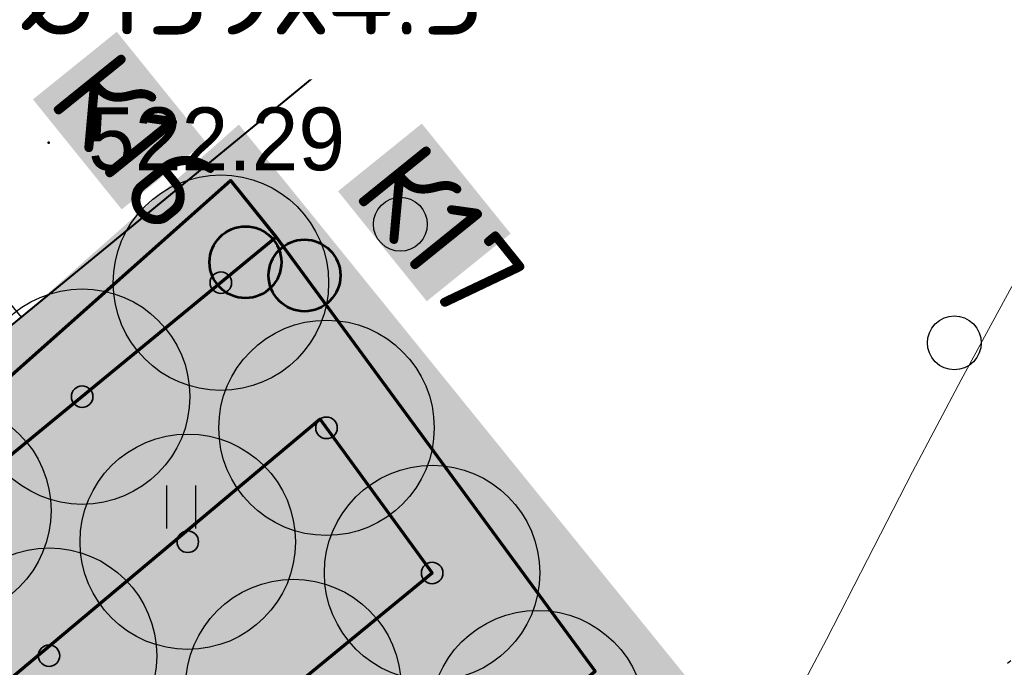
# Model space of a CAD drawing. Header units: millimetres. Extents: x -76021 to 1074922, y 19208 to 400534.
# Tile 14 of 108: x 198836 to 212549, y 94198 to 103216. Entities that reach past the tile are written whole.
import ezdxf
from ezdxf import colors
from ezdxf.entities.mleader import LeaderData, LeaderLine
from ezdxf.math import Vec2, Vec3

# ---------------------------------------------------------------- set-up
doc = ezdxf.new("R2010")
doc.units = ezdxf.units.MM
doc.linetypes.add('Контура низ откосов  Штриховая 0.1-0.5 - - - - - - -', pattern=[0.6, 0.1, -0.5])
for name, color, linetype in [('(004) Точки рельефа', 7, 'Continuous'), ('(031) Горизонтали', 42, 'Continuous'), ('(035) Откосы', 7, 'Continuous'), ('(036) Растительность', 7, 'Continuous'), ('(038) Деревья', 7, 'Continuous')]:
    doc.layers.add(name, color=color, linetype=linetype)
doc.layers.add('В3', color=5, linetype='производственный водопровод', lineweight=50)
doc.styles.add('D-431', font='txt')
doc.styles.add('GOST', font='isocpeur.ttf')
doc.styles.get("Standard").update_dxf_attribs({"font": 'arial.ttf'})
doc.linetypes.add('производственный водопровод', pattern='A,5,-0.5,["В3",Standard,S=0.7,R=0,X=0,Y=-0.35],-2', length=7.5)

# ---------------------------------------------------------------- blocks, each defined once
blk = doc.blocks.new('d')
at = {"layer": '(038) Деревья'}
blk.add_ellipse((0, 0), major_axis=(0.2651650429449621, 0.2651650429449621), ratio=0.9999999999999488, start_param=5.497787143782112, end_param=11.7809724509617, dxfattribs=at)
blk = doc.blocks.new('I04010')
for p, q in [((-0.4122729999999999, 0.0071460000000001), (-0.4122729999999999, 1.207145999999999)), ((0.3877269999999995, 1.207145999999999), (0.3877269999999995, 0.0071460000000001))]:
    blk.add_line(p, q)
blk = doc.blocks.new('A$C05d28b1e')
at = {"layer": '(004) Точки рельефа', "color": 7, "linetype": 'ByBlock', "lineweight": -2}
blk.add_point((-75507.3538409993, -103223.614693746), dxfattribs=at)
at = {"layer": '(031) Горизонтали', "color": 42, "linetype": 'Continuous', "lineweight": 0, "ltscale": 600}
blk.add_lwpolyline([(-65185.8491647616, -111105.2307077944), (-64677.0632526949, -110138.420345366), (-64103.60819557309, -109024.8529045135), (-63475.12588876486, -107806.8060869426), (-62801.25822765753, -106526.5575944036), (-62091.64710760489, -105226.3851285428)], dxfattribs=at)
at = {"layer": '(035) Откосы', "linetype": 'Контура низ откосов  Штриховая 0.1-0.5 - - - - - - -', "ltscale": 600}
blk.add_lwpolyline([(-58042.99999999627, -62121), (-51597, -72270), (-40161, -84572), (-36241.19018218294, -91710.0649625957), (-36416.00000000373, -92038), (-37250.71365588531, -92866.6230224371), (-52689.00000000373, -103803), (-66190.00000000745, -113316), (-74159.49877478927, -122490.4107803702), (-84578.99999998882, -134080)], dxfattribs=at)
at = {"layer": '(036) Растительность', "linetype": 'Continuous', "xscale": 500, "yscale": 500, "zscale": 500}
blk.add_blockref('I04010', (-73655.38485725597, -108598.2066448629), dxfattribs=at)
at = {"layer": '(038) Деревья', "linetype": 'Continuous', "xscale": 1000, "yscale": 1000, "zscale": 1000}
for p in [(-70609.76049453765, -104357.9871747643), (-62894.84939809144, -106009.3859285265)]:
    blk.add_blockref('d', p, dxfattribs=at)
at = {"layer": '(004) Точки рельефа', "linetype": 'ByBlock', "insert": (-74958.81203115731, -103175.1464956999), "char_height": 875, "attachment_point": 4, "style": 'D-431'}
blk.add_mtext('522.29', dxfattribs=at)
blk = doc.blocks.new('фонтан разбрызгиватель')
h = blk.add_hatch(color=256)
h.dxf.hatch_style = 1
h.set_gradient(color1=(0, 0, 255), color2=(0, 0, 255), tint=1)
h.paths.add_polyline_path([(150, 3.552713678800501e-15, 1), (-150, 0, 1)])
at = {"lineweight": 35}
blk.add_circle((0, 0), 150, dxfattribs=at)
blk = doc.blocks.new('Приямок')
at = {"layer": 'В3', "ltscale": 1000}
h = blk.add_hatch(color=256, dxfattribs=at)
h.set_gradient(color1=(0, 0, 255), color2=(0, 0, 255), tint=1)
h.paths.add_polyline_path([(500, 0, 1), (-500, 0, 1)])
at = {"color": 1, "lineweight": 53, "ltscale": 1250}
blk.add_circle((0, 0), 500, dxfattribs=at)

msp = doc.modelspace()

# ---------------------------------------------------------------- block references
at = {"color": 5, "lineweight": 50}
msp.add_blockref('A$C05d28b1e', (274748.0189126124, 204725.4916361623), dxfattribs=at)

# ---------------------------------------------------------------- next in the draw order: hatches: boundary and pattern name
at = {"true_color": 0xbdffbd, "transparency": 33554687}
h = msp.add_hatch(color=254, dxfattribs=at)
h.dxf.hatch_style = 1
h.paths.add_polyline_path([(214820.8800540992, 216948.7253162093), (217126.1156239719, 218322.0207615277), (215603.6625730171, 220877.6346598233), (209171.3314113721, 217045.7091063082), (215496.6642266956, 206427.9048698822), (221928.9953883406, 210259.8304233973), (220406.5423373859, 212815.4443216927), (218101.3067675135, 211442.1488763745)], flags=16)
h.paths.add_polyline_path([(224023.6489053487, 225893.6638374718), (217321.8775845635, 221901.2249949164), (218844.3306355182, 219345.6110966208), (221149.5662053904, 220718.9065419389), (224429.9929188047, 215212.3301021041), (222124.7573489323, 213839.0346567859), (223647.210399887, 211283.4207584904), (230348.9817206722, 215275.8596010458)], flags=16)
h.paths.add_polyline_path([(198145.9180665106, 256389.507595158), (196714.6222119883, 258810.6963092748), (195945.5755586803, 258343.3554829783), (195452.2226863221, 259155.207035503), (180753.4366827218, 250222.9234517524), (181792.0743087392, 248513.7622885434), (184954.0224606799, 250435.2418966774), (185778.5186348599, 249078.4675946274)], flags=17)
h.paths.add_polyline_path([(112361.9479704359, 220188.4503307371), (111031.9257359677, 219380.2110810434), (111784.9358170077, 218141.0728544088), (110930.4036978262, 217621.7834914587), (111501.6587876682, 216681.7376184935), (112356.2343066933, 217201.0533550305), (113109.2443877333, 215961.9151283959), (114308.0171651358, 216690.3955891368)], flags=17)
h.paths.add_polyline_path([(105307.4471395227, 232868.8987692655), (103501.6980646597, 231771.5657776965), (104254.7081456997, 230532.427551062), (103400.2809094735, 230013.2019242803), (108385.7459097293, 221809.2211079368), (109240.2780289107, 222328.510470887), (109993.2881099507, 221089.3722442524), (111388.9133730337, 221937.4777016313)], flags=17)
h.paths.add_polyline_path([(156979.3206527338, 232925.0673546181), (156752.8632677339, 233297.7210673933), (159914.8114196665, 235219.2006755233), (158876.1737936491, 236928.3618387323), (144177.3877900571, 227996.0782549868), (144670.7406624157, 227184.2267024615), (143901.6940091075, 226716.8858761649), (144568.74273966, 225588.5022138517)], flags=17)
h.paths.add_polyline_path([(142502.740888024, 224367.1765615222), (141850.5488729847, 225470.4285141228), (141081.5022196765, 225003.087687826), (140588.1493473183, 225814.9392403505), (140331.7751728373, 225659.143596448), (141058.82151105, 224462.7307822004), (136016.7960795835, 221398.7497854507), (135886.9663763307, 221612.3949308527), (132969.5134724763, 219839.4922793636), (133454.8570661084, 219018.4821243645)], flags=17)
edge = h.paths.add_edge_path(flags=17)
edge.add_line((209900.1426716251, 266779.7772694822), (204300.5454405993, 276526.4190539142))
edge.add_line((204300.5454405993, 276526.4190539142), (202947.913577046, 275704.4401920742))
edge.add_line((202947.913577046, 275704.4401920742), (208270.9314103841, 266944.9892306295))
edge.add_line((208270.9314103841, 266944.9892306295), (204339.8607350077, 264556.1226907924))
edge.add_line((204339.8607350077, 264556.1226907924), (205066.9070732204, 263359.7098765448))
edge.add_line((205066.9070732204, 263359.7098765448), (200024.8816417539, 260295.7288797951))
edge.add_line((200024.8816417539, 260295.7288797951), (199297.8353035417, 261492.1416940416))
edge.add_line((199297.8353035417, 261492.1416940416), (199041.4611290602, 261336.3460501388))
edge.add_line((199041.4611290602, 261336.3460501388), (199534.8140014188, 260524.4944976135))
edge.add_line((199534.8140014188, 260524.4944976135), (198765.7673481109, 260057.1536713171))
edge.add_line((198765.7673481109, 260057.1536713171), (200211.9199181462, 257610.8332474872))
edge.add_line((200211.9199181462, 257610.8332474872), (208825.5364367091, 262702.8087484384))
edge.add_arc((207298.8793712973, 265285.3110629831), 2999.999999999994, 300.5896344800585, 389.8780372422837)
edge = h.paths.add_edge_path(flags=17)
edge.add_line((103051.5675112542, 200547.2891192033), (115708.5556294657, 208238.79553633))
edge.add_arc((114150.5991936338, 210802.5372830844), 3000.000000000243, 301.2865698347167, 389.0884551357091)
edge.add_line((116772.209793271, 212261.0152101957), (115281.051762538, 214941.3682182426))
edge.add_line((115281.051762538, 214941.3682182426), (114147.8820137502, 214252.7539651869))
edge.add_line((114147.8820137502, 214252.7539651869), (114900.8920947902, 213013.6157385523))
edge.add_line((114900.8920947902, 213013.6157385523), (114046.3165757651, 212494.3000020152))
edge.add_line((114046.3165757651, 212494.3000020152), (114409.7896270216, 211896.176067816))
edge.add_line((114409.7896270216, 211896.176067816), (101761.8205277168, 204210.1503833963))
edge.add_line((101761.8205277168, 204210.1503833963), (101398.4063783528, 204808.1773898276))
edge.add_line((101398.4063783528, 204808.1773898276), (100543.8077135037, 204288.847587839))
edge.add_line((100543.8077135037, 204288.847587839), (99790.79763168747, 205527.985815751))
edge.add_line((99790.79763168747, 205527.985815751), (97397.99005966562, 204073.9041161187))
edge.add_line((97397.99005966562, 204073.9041161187), (98929.8693286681, 201553.0744301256))
edge.add_arc((101493.6110754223, 203111.0308659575), 3000.000000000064, 211.2865698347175, 301.2865698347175)
h.paths.add_polyline_path([(97999.14992540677, 208476.2852043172), (98853.7485902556, 208995.6150063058), (98282.49350041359, 209935.660879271), (97427.85143572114, 209416.3047036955), (96674.8413539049, 210655.4429316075), (94282.07718811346, 209201.3876094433), (96359.35243577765, 205783.0652806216), (98752.16000567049, 207237.1469789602)], flags=17)
h.paths.add_polyline_path([(90752.37071206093, 222327.0793120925), (89897.62376441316, 221807.6594003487), (89144.61368259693, 223046.7976282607), (86751.95441519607, 221592.8060516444), (93243.43956422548, 210910.5487739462), (95636.20372788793, 212364.6040948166), (94883.19364762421, 213603.7423201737), (95737.83571231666, 214123.0984957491)], flags=17)
edge = h.paths.add_edge_path(flags=17)
edge.add_line((100492.1544576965, 234798.7562548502), (100855.6231213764, 234200.6395407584))
edge.add_line((100855.6231213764, 234200.6395407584), (101710.0503576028, 234719.8651675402))
edge.add_line((101710.0503576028, 234719.8651675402), (102463.0604386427, 233480.7269409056))
edge.add_line((102463.0604386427, 233480.7269409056), (104334.4125421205, 234617.9261401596))
edge.add_line((104334.4125421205, 234617.9261401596), (103714.5570330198, 235732.114941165))
edge.add_arc((101092.9464333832, 234273.6370140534), 2999.999999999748, 29.08845513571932, 121.286569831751)
edge.add_line((99534.98999768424, 236837.378760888), (85997.6410544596, 228610.8871751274))
edge.add_arc((87555.59749015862, 226047.1454282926), 2999.999999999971, 121.2865698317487, 211.2865698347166)
edge.add_line((84991.85574340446, 224489.1889924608), (85713.3167913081, 223301.9672161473))
edge.add_line((85713.3167913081, 223301.9672161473), (88105.97605657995, 224755.9587914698))
edge.add_line((88105.97605657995, 224755.9587914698), (87352.96597631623, 225995.0970168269))
edge.add_line((87352.96597631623, 225995.0970168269), (88207.712923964, 226514.5169285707))
edge.add_line((88207.712923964, 226514.5169285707), (87844.1853583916, 227112.7305704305))
edge.add_line((87844.1853583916, 227112.7305704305), (100492.1544576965, 234798.7562548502))
edge = h.paths.add_edge_path(flags=17)
edge.add_line((206429.5260647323, 217740.3337827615), (224718.2735818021, 228635.4691841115))
edge.add_line((224718.2735818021, 228635.4691841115), (228392.671244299, 222467.5668450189))
edge.add_line((228392.671244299, 222467.5668450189), (233629.6400466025, 225476.2868388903))
edge.add_line((233629.6400466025, 225476.2868388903), (230763.0187299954, 230465.9191189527))
edge.add_arc((228161.7554297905, 228971.4529122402), 2999.999999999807, 29.87803724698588, 120.0993965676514)
edge.add_line((226657.2505534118, 231566.9230193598), (203230.4818343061, 217987.2298150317))
edge.add_arc((204734.9867106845, 215391.759707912), 2999.999999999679, 120.0993965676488, 209.6273998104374)
edge.add_line((202127.2108544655, 213908.6868561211), (205080.5429171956, 208715.6661361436))
edge.add_line((205080.5429171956, 208715.6661361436), (210103.8834394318, 211572.4990714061))
edge.add_line((210103.8834394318, 211572.4990714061), (206429.5260647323, 217740.3337827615))
edge = h.paths.add_edge_path(flags=17)
edge.add_line((215489.0996818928, 196338.8022293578), (220126.3913766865, 198832.9888262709))
edge.add_arc((218705.3361244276, 201475.0717110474), 3000.000000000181, 298.2737704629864, 330.6005223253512)
edge.add_line((221318.9909833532, 200002.384276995), (224444.8141732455, 205549.945001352))
edge.add_arc((227058.4690321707, 204077.2575672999), 2999.999999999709, 120.9636571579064, 150.6005223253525, ccw=False)
edge.add_line((225514.9862276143, 206649.7390214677), (237068.7907628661, 213581.994489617))
edge.add_arc((235525.3079583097, 216154.4759437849), 2999.99999999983, 300.9636571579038, 389.8780372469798)
edge.add_line((238126.5712585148, 217648.9421504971), (236200.48088148, 221001.4891590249))
edge.add_line((236200.48088148, 221001.4891590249), (234625.9508510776, 223742.1113054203))
edge.add_line((234625.9508510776, 223742.1113054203), (229416.3894048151, 220749.137263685))
edge.add_line((229416.3894048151, 220749.137263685), (233090.787067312, 214581.2349245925))
edge.add_line((233090.787067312, 214581.2349245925), (214802.0395502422, 203686.0995232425))
edge.add_line((214802.0395502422, 203686.0995232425), (211127.6821755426, 209853.9342345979))
edge.add_line((211127.6821755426, 209853.9342345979), (206069.258151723, 206977.1488986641))
edge.add_line((206069.258151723, 206977.1488986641), (211460.2685734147, 197497.8122623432))
edge.add_arc((214068.0444296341, 198980.885114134), 2999.99999999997, 209.6273998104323, 298.2737704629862)
edge = h.paths.add_edge_path(flags=17)
edge.add_line((194192.9728349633, 196985.9511812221), (199241.3180521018, 187599.8654020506))
edge.add_line((199241.3180521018, 187599.8654020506), (206679.6983444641, 191600.6291342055))
edge.add_arc((205258.6430922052, 194242.7120189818), 3000.000000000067, 298.2737704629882, 389.6273998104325)
edge.add_line((207866.4189484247, 195725.7848707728), (202800.9094800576, 204632.7736779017))
edge.add_line((202800.9094800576, 204632.7736779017), (195139.3172180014, 200275.5358968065))
edge.add_arc((192052.2705328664, 199382.7002930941), 3213.566967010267, -6.30961949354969e-12, 16.13092597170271, ccw=False)
edge.add_arc((192052.2705328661, 199382.7002930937), 3213.566967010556, 311.77024430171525, 359.9999999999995, ccw=False)
edge = h.paths.add_edge_path(flags=17)
edge.add_line((190745.2686859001, 183030.2299659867), (197920.2766097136, 186889.3377759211))
edge.add_line((197920.2766097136, 186889.3377759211), (192871.9313925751, 196275.4235550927))
edge.add_arc((192052.2705328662, 199382.7002930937), 3213.566967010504, 223.1238736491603, 284.77729662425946, ccw=False)
edge.add_line((189706.7602736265, 197185.9767612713), (182063.1853497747, 192838.9856526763))
edge.add_line((182063.1853497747, 192838.9856526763), (186682.1305488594, 184251.2575985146))
edge.add_arc((189324.2134336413, 185672.3128507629), 2999.999999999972, 208.2737704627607, 298.2737704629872)
edge = h.paths.add_edge_path(flags=17)
edge.add_line((189911.5682307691, 201779.4494049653), (188415.0981299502, 204561.7465990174))
edge.add_line((188415.0981299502, 204561.7465990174), (188128.9854640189, 204387.8792151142))
edge.add_line((188128.9854640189, 204387.8792151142), (185951.4586267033, 207971.1735315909))
edge.add_line((185951.4586267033, 207971.1735315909), (179296.8900734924, 204113.7487009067))
edge.add_arc((180801.3949498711, 201518.2785937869), 2999.999999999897, 120.0993965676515, 208.273770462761)
edge.add_line((178159.3120650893, 200097.2233415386), (181352.4593855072, 194160.3958532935))
edge.add_line((181352.4593855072, 194160.3958532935), (188965.223847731, 198489.864689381))
edge.add_arc((192052.2705328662, 199382.7002930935), 3213.566967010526, 179.9999999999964, 196.1309259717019, ccw=False)
edge.add_arc((192052.2705328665, 199382.7002930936), 3213.566967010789, 131.7702443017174, 179.9999999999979, ccw=False)
edge = h.paths.add_edge_path(flags=17)
edge.add_line((202059.3730541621, 205936.6616060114), (198690.90197442, 211859.6461333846))
edge.add_arc((196083.1261182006, 210376.5732815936), 3000.000000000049, 29.62739981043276, 120.0993965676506)
edge.add_line((194578.6212418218, 212972.0433887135), (194085.6776655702, 212686.3009283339))
edge.add_line((194085.6776655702, 212686.3009283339), (196162.0429310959, 209269.4760573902))
edge.add_line((196162.0429310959, 209269.4760573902), (189698.7432330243, 205341.8029981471))
edge.add_line((189698.7432330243, 205341.8029981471), (191232.6096731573, 202489.9770310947))
edge.add_arc((192052.2705328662, 199382.7002930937), 3213.566967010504, 43.123873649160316, 104.77729662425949, ccw=False)
edge.add_line((194397.7807921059, 201579.4238249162), (202059.3730541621, 205936.6616060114))
edge = h.paths.add_edge_path(flags=17)
edge.add_line((164213.3013144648, 219576.7748846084), (163356.425273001, 220986.8328442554))
edge.add_line((163356.425273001, 220986.8328442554), (167159.3088611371, 223297.8015621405))
edge.add_line((167159.3088611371, 223297.8015621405), (163861.6343985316, 228724.3882553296))
edge.add_line((163861.6343985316, 228724.3882553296), (160699.6862465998, 226802.9086471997))
edge.add_line((160699.6862465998, 226802.9086471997), (159056.7495894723, 229506.492127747))
edge.add_line((159056.7495894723, 229506.492127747), (146556.0182203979, 222116.6323936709))
edge.add_arc((148266.2624116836, 219651.8677383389), 3000.000000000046, 124.7559020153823, 210.589634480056)
edge.add_line((145683.7600971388, 218125.2106729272), (151374.6735680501, 208498.4270661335))
edge.add_line((151374.6735680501, 208498.4270661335), (153745.9948775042, 209939.4518146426))
edge.add_line((153745.9948775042, 209939.4518146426), (152291.9022010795, 212332.2774431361))
edge.add_line((152291.9022010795, 212332.2774431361), (164213.3013144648, 219576.7748846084))
h.paths.add_polyline_path([(183974.4349599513, 211224.52386795), (183689.6048947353, 211693.2344878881), (183143.5248591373, 212591.8527985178), (182972.6087428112, 212487.9890359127), (183388.0637932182, 211804.3245706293), (176636.8771985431, 207701.7059478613), (176221.4221481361, 208385.3704131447), (172290.3514727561, 205996.5038733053), (172082.6239475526, 206338.3361059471), (160289.4119214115, 199171.7364864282), (158835.3192449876, 201564.5621149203), (156421.9761094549, 200098.0011849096), (158829.7007375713, 195944.3574203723)], flags=17)
edge = h.paths.add_edge_path(flags=17)
edge.add_line((138322.9200418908, 217249.6019040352), (127699.7112266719, 210969.6474955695))
edge.add_arc((129226.3682920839, 208387.1451810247), 3000.00000000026, 120.5896344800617, 209.0884551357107)
edge.add_line((126604.7576924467, 206928.6672539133), (137798.0282308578, 186808.7901254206))
edge.add_arc((140419.6388304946, 188267.268052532), 2999.999999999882, 209.0884551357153, 301.2865699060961)
edge.add_line((141977.5952695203, 185703.5263077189), (155410.6444996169, 193866.6361787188))
edge.add_line((155410.6444996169, 193866.6361787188), (153002.9198715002, 198020.2799432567))
edge.add_line((153002.9198715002, 198020.2799432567), (151998.6745921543, 197410.0116108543))
edge.add_line((151998.6745921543, 197410.0116108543), (146909.3502246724, 205784.9013105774))
edge.add_line((146909.3502246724, 205784.9013105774), (147956.0983411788, 206420.9981293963))
edge.add_line((147956.0983411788, 206420.9981293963), (142240.4236777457, 216089.667919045))
edge.add_arc((139657.9213632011, 214563.0108536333), 2999.99999999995, 30.58963448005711, 116.4233669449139)
edge = h.paths.add_edge_path(flags=17)
edge.add_line((196998.758207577, 251064.703188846), (187855.9475715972, 245659.8923677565))
edge.add_line((187855.9475715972, 245659.8923677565), (188900.8454395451, 243940.4294764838))
edge.add_line((188900.8454395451, 243940.4294764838), (185738.8972876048, 242018.9498683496))
edge.add_line((185738.8972876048, 242018.9498683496), (189036.5717502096, 236592.3631751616))
edge.add_line((189036.5717502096, 236592.3631751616), (192839.4553383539, 238903.3318930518))
edge.add_line((192839.4553383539, 238903.3318930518), (193696.3313798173, 237493.2739334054))
edge.add_line((193696.3313798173, 237493.2739334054), (204596.1777995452, 244108.0986252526))
edge.add_line((204596.1777995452, 244108.0986252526), (201107.9187848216, 250008.8586474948))
edge.add_arc((198525.4164702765, 248482.201582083), 3000.000000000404, 30.5896344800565, 120.5896610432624)
edge = h.paths.add_edge_path(flags=17)
edge.add_arc((212280.8176183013, 256613.7646137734), 2999.9999999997, 29.87803724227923, 120.5896344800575)
edge.add_line((210754.1605528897, 259196.2669283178), (205607.1004533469, 256153.5607813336))
edge.add_arc((207133.7575187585, 253571.058466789), 2999.99999999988, 120.589634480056, 210.5896344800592)
edge.add_line((204551.255204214, 252044.4014013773), (208039.514218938, 246143.6413791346))
edge.add_line((208039.514218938, 246143.6413791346), (209464.3959163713, 243798.8847494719))
edge.add_line((209464.3959163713, 243798.8847494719), (213908.4678224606, 246499.4962504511))
edge.add_line((213908.4678224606, 246499.4962504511), (215414.1784507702, 244021.7291597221))
edge.add_line((215414.1784507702, 244021.7291597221), (221098.7118912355, 247287.5819956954))
edge.add_line((221098.7118912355, 247287.5819956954), (214882.0809186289, 258108.2308202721))
edge = h.paths.add_edge_path(flags=17)
edge.add_line((225781.4275314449, 239136.8614991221), (223091.3334999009, 243819.2309285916))
edge.add_line((223091.3334999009, 243819.2309285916), (217492.0815616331, 240602.3736414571))
edge.add_line((217492.0815616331, 240602.3736414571), (218997.7921899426, 238124.606550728))
edge.add_line((218997.7921899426, 238124.606550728), (214553.9731655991, 235424.148723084))
edge.add_line((214553.9731655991, 235424.148723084), (217362.4902366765, 230802.5095836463))
edge.add_line((217362.4902366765, 230802.5095836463), (224684.6691074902, 235046.9251854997))
edge.add_arc((223180.1642311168, 237642.395292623), 3000.000000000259, 300.0993965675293, 389.8780372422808)
h.paths.add_polyline_path([(213901.1204328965, 228796.0723935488), (212589.7435156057, 230954.0478425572), (201822.0281873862, 224410.6307986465), (202029.7557125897, 224068.7985660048), (198098.6850372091, 221679.9320261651), (198514.1400876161, 220996.2675608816), (191762.9534929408, 216893.6489381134), (191347.4984425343, 217577.3134033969), (191176.5823262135, 217473.4496407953), (192007.9564239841, 216105.3571661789)], flags=17)
h.paths.add_polyline_path([(220749.6149157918, 219078.2306395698), (222796.7955859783, 215641.8006164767), (218501.2580571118, 213082.8247787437), (216454.0773869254, 216519.2548018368)], flags=16)
edge = h.paths.add_edge_path(flags=17)
edge.add_line((126035.6612326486, 228965.7470213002), (124411.9581276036, 227979.0412765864))
edge.add_line((124411.9581276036, 227979.0412765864), (123678.8894279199, 229185.3643676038))
edge.add_line((123678.8894279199, 229185.3643676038), (116457.6880194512, 225168.0008190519))
edge.add_line((116457.6880194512, 225168.0008190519), (121741.4954621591, 215670.3695277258))
edge.add_arc((124363.1060617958, 217128.8474548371), 2999.999999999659, 209.0884551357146, 300.5896344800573)
edge.add_line((125889.7631272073, 214546.3451402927), (132421.8561402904, 218407.8192981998))
edge.add_line((132421.8561402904, 218407.8192981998), (131358.6790659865, 220206.2960598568))
edge.add_line((131358.6790659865, 220206.2960598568), (126035.6612326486, 228965.7470213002))
edge = h.paths.add_edge_path(flags=17)
edge.add_line((181938.3257366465, 178293.3791251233), (154215.0541750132, 163382.3023797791))
edge.add_arc((152793.9989227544, 166024.3852645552), 2999.999999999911, 209.0884551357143, 298.2737704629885, ccw=False)
edge.add_line((150172.3883231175, 164565.9073374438), (147155.1258125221, 169989.4295125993))
edge.add_line((147155.1258125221, 169989.4295125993), (155925.2097841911, 174868.4813036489))
edge.add_line((155925.2097841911, 174868.4813036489), (159609.9109477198, 168683.2833438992))
edge.add_line((159609.9109477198, 168683.2833438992), (174558.3815481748, 177588.51925921))
edge.add_line((174558.3815481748, 177588.51925921), (170873.947718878, 183773.2684674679))
edge.add_line((170873.947718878, 183773.2684674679), (179811.7554582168, 188580.505479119))
edge.add_line((179811.7554582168, 188580.505479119), (183159.3533691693, 182356.5172621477))
edge.add_arc((180517.2704843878, 180935.4620098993), 2999.999999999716, -61.72622953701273, 28.27377046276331, ccw=False)
edge = h.paths.add_edge_path(flags=17)
edge.add_line((143726.8553784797, 182085.8729428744), (170853.2707813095, 198570.284303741))
edge.add_arc((172411.2272203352, 196006.542558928), 2999.999999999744, 28.273794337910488, 121.2865699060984, ccw=False)
edge.add_line((175053.309512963, 197427.598912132), (178864.3852900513, 190341.8940689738))
edge.add_line((178864.3852900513, 190341.8940689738), (169849.3746297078, 185493.1331456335))
edge.add_line((169849.3746297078, 185493.1331456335), (166164.9408004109, 191677.8823538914))
edge.add_line((166164.9408004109, 191677.8823538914), (151216.4701999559, 182772.6464385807))
edge.add_line((151216.4701999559, 182772.6464385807), (154901.1713634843, 176587.448478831))
edge.add_line((154901.1713634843, 176587.448478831), (146182.8071944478, 171737.1699123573))
edge.add_line((146182.8071944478, 171737.1699123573), (142663.2012178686, 178063.65327095))
edge.add_arc((145284.811817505, 179522.1311980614), 2999.999999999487, 121.28656990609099, 209.0884551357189, ccw=False)
h.paths.add_polyline_path([(165470.3161239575, 188936.0770072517), (160573.4033410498, 186018.8445522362), (162108.7888436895, 183441.5220349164), (164428.3791092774, 184823.3689872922), (167703.8681815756, 179325.0809503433), (165384.2779159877, 177943.2339979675), (166919.6634186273, 175365.9114806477), (171816.576201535, 178283.1439356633)], flags=16)
h.paths.add_polyline_path([(163666.0629044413, 176919.6436628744), (161346.4726388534, 175537.7967104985), (158070.9835665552, 181036.0847474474), (160390.5738321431, 182417.9316998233), (158855.1883295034, 184995.254217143), (153958.2755465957, 182078.0217621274), (160304.5356241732, 171425.0886905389), (165201.448407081, 174342.3211455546)], flags=16)
h.paths.add_polyline_path([(164011.6043034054, 183178.2857793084), (159716.066774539, 180619.3099415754), (161763.2474447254, 177182.8799184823), (166058.7849735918, 179741.8557562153)], flags=16)
edge = h.paths.add_edge_path()
edge.add_arc((140227.1149719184, 162323.7074873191), 3000.000000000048, 15.94914245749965, 119.0884551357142)
edge.add_line((138768.637044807, 164945.3180869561), (136829.4704326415, 163866.5035211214))
edge.add_line((136829.4704326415, 163866.5035211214), (119327.7353073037, 195325.8307167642))
edge.add_line((119327.7353073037, 195325.8307167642), (121949.345906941, 196784.308643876))
edge.add_arc((120490.8679798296, 199405.9192435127), 2999.999999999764, 299.0884551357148, 389.0884551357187)
edge.add_line((123112.4785794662, 200864.3971706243), (121394.1241307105, 203953.1351988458))
edge.add_arc((118772.5135310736, 202494.6572717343), 2999.999999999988, 29.08845513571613, 121.2865698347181)
edge.add_line((117214.5570952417, 205058.3990184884), (105296.4736441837, 197815.9164872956))
edge.add_arc((101661.2419605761, 203797.9805630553), 6999.999999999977, 219.1121955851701, 301.28656983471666, ccw=False)
edge.add_line((96229.85692333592, 199382.0937237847), (151545.0957390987, 115300.0917611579))
edge.add_line((151545.0957390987, 115300.0917611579), (188931.7371165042, 63929.74618648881))
edge.add_line((188931.7371165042, 63929.74618648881), (189915.2989301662, 64787.52197525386))
edge.add_line((189915.2989301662, 64787.52197525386), (169182.6885089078, 93274.73887317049))
edge.add_line((169182.6885089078, 93274.73887317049), (148747.3285322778, 143403.5520653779))
edge.add_line((148747.3285322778, 143403.5520653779), (143111.6329168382, 163148.0594906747))
edge = h.paths.add_edge_path(flags=17)
edge.add_line((175632.1568957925, 273670.0737452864), (178792.1255034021, 272898.9716775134))
edge.add_line((178792.1255034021, 272898.9716775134), (179563.227571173, 276058.9402851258))
edge.add_line((179563.227571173, 276058.9402851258), (182723.1961787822, 275287.8382173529))
edge.add_line((182723.1961787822, 275287.8382173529), (183494.2982465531, 278447.8068249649))
edge.add_line((183494.2982465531, 278447.8068249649), (186654.2668541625, 277676.704757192))
edge.add_line((186654.2668541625, 277676.704757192), (187425.3689219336, 280836.6733648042))
edge.add_line((187425.3689219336, 280836.6733648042), (190585.3375295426, 280065.5712970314))
edge.add_line((190585.3375295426, 280065.5712970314), (191356.4395973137, 283225.5399046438))
edge.add_line((191356.4395973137, 283225.5399046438), (198084.5022487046, 281583.7441570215))
edge.add_line((198084.5022487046, 281583.7441570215), (199027.0565388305, 282156.5235831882))
edge.add_line((199027.0565388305, 282156.5235831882), (200507.1151559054, 279720.9689256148))
edge.add_line((200507.1151559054, 279720.9689256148), (201958.5073806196, 280602.9633256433))
edge.add_line((201958.5073806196, 280602.9633256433), (196948.466709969, 289323.4247673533))
edge.add_arc((194347.2034096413, 287828.9585608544), 2999.999999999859, 29.87803724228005, 120.0548210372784)
edge.add_line((192844.7182375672, 290425.5983717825), (161940.6008860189, 272543.650370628))
edge.add_arc((163443.0860580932, 269947.0105596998), 3000.000000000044, 120.0548210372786, 211.2865699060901)
edge.add_line((160879.3443132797, 268389.0541206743), (163966.9089127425, 263308.2199874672))
edge.add_line((163966.9089127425, 263308.2199874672), (164992.405610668, 263931.4025630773))
edge.add_line((164992.405610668, 263931.4025630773), (166082.9751179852, 262136.7833417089))
edge.add_line((166082.9751179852, 262136.7833417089), (166128.2197974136, 262164.2780142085))
edge.add_line((166128.2197974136, 262164.2780142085), (167770.0155450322, 268892.3406656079))
edge.add_line((167770.0155450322, 268892.3406656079), (170929.9841526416, 268121.238597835))
edge.add_line((170929.9841526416, 268121.238597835), (171701.0862204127, 271281.2072054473))
edge.add_line((171701.0862204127, 271281.2072054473), (174861.0548280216, 270510.1051376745))
edge.add_line((174861.0548280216, 270510.1051376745), (175632.1568957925, 273670.0737452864))
edge = h.paths.add_edge_path(flags=17)
edge.add_line((123057.3584845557, 235990.6098385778), (124699.1542321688, 242718.6724899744))
edge.add_line((124699.1542321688, 242718.6724899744), (127859.1228397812, 241947.5704222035))
edge.add_line((127859.1228397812, 241947.5704222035), (128630.2249075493, 245107.539029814))
edge.add_line((128630.2249075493, 245107.539029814), (131790.1935151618, 244336.4369620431))
edge.add_line((131790.1935151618, 244336.4369620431), (132561.2955829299, 247496.4055696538))
edge.add_line((132561.2955829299, 247496.4055696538), (135721.2641905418, 246725.3035018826))
edge.add_line((135721.2641905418, 246725.3035018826), (136492.3662583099, 249885.2721094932))
edge.add_line((136492.3662583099, 249885.2721094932), (139652.3348659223, 249114.1700417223))
edge.add_line((139652.3348659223, 249114.1700417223), (140423.4369336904, 252274.1386493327))
edge.add_line((140423.4369336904, 252274.1386493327), (143583.4055413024, 251503.0365815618))
edge.add_line((143583.4055413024, 251503.0365815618), (144354.5076090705, 254663.0051891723))
edge.add_line((144354.5076090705, 254663.0051891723), (147514.4762166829, 253891.9031214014))
edge.add_line((147514.4762166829, 253891.9031214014), (148285.578284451, 257051.8717290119))
edge.add_line((148285.578284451, 257051.8717290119), (155013.640935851, 255410.0759813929))
edge.add_line((155013.640935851, 255410.0759813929), (155058.8856152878, 255437.5706538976))
edge.add_line((155058.8856152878, 255437.5706538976), (153968.3161079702, 257232.189875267))
edge.add_line((153968.3161079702, 257232.189875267), (154993.8128058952, 257855.372450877))
edge.add_line((154993.8128058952, 257855.372450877), (151722.0079826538, 263239.3885864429))
edge.add_arc((149158.2662378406, 261681.432147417), 2999.999999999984, 31.28656990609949, 120.0548210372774)
edge.add_line((147655.7810657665, 264278.0719583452), (127050.7391705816, 252355.4441887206))
edge.add_line((127050.7391705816, 252355.4441887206), (110148.557772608, 242575.3904364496))
edge.add_arc((111651.0429446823, 239978.7506255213), 3000.000000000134, 120.0548210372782, 209.0884551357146)
edge.add_line((109029.4323450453, 238520.2726984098), (115485.3694013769, 226915.7412188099))
edge.add_line((115485.3694013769, 226915.7412188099), (122639.4869877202, 230895.7840936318))
edge.add_line((122639.4869877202, 230895.7840936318), (121971.1597064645, 231995.5700101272))
edge.add_line((121971.1597064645, 231995.5700101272), (123594.8628115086, 232982.2757548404))
edge.add_line((123594.8628115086, 232982.2757548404), (122114.8041944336, 235417.8304124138))
edge.add_line((122114.8041944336, 235417.8304124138), (123057.3584845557, 235990.6098385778))
edge = h.paths.add_edge_path(flags=17)
edge.add_arc((192052.2705328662, 199382.7002930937), 1697.05393394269, -180, 0, ccw=False)
edge.add_arc((192052.2705328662, 199382.7002930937), 1697.05393394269, 0, 180, ccw=False)
edge = h.paths.add_edge_path()
edge.add_line((194002.3969308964, 100264.8472664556), (182386.0377944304, 90725.1955109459))
edge.add_arc((180482.1004887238, 93043.60503817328), 3000.000000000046, 216.046620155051, 309.3937167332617, ccw=False)
edge.add_line((178056.4851077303, 91278.2750340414), (174519.7920753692, 96137.79534869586))
edge.add_arc((176945.4074563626, 97903.1253528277), 2999.999999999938, 129.3937167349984, 216.0466201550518, ccw=False)
edge.add_line((175041.4701505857, 100221.5348799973), (186386.6477079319, 109538.4853751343))
edge.add_arc((188290.5850137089, 107220.0758479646), 3000.00000000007, 39.393716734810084, 129.3937167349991, ccw=False)
edge.add_line((190608.9945408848, 109124.013153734), (194416.8691523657, 104487.194099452))
edge.add_arc((192098.4596251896, 102583.2567936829), 3000.000000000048, -50.60628326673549, 39.393716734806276, ccw=False)
h.paths.add_polyline_path([(225909.0974369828, 121284.1127244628), (227170.7738567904, 119739.0249970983), (227174.8170141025, 119742.3442395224)], flags=17)
edge = h.paths.add_edge_path()
edge.add_line((164910.9418021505, 145006.0709647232), (257456.2081396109, 212136.7389124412))
edge.add_line((257456.2081396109, 212136.7389124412), (211777.9208457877, 293532.0085986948))
edge.add_line((211777.9208457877, 293532.0085986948), (209083.0761358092, 291938.9398554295))
edge.add_line((209083.0761358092, 291938.9398554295), (206029.7620049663, 297103.9444845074))
edge.add_line((206029.7620049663, 297103.9444845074), (208840.8149549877, 298765.7102158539))
edge.add_line((208840.8149549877, 298765.7102158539), (203746.1376435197, 307844.0417010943))
edge.add_line((203746.1376435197, 307844.0417010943), (75953.59151628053, 230203.0577881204))
edge.add_line((75953.59151628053, 230203.0577881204), (95229.83590038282, 200902.1770030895))
edge.add_line((95229.83590038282, 200902.1770030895), (78625.25142780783, 228226.3469354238))
edge.add_line((78625.25142780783, 228226.3469354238), (77404.85222082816, 230234.6112962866))
edge.add_line((77404.85222082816, 230234.6112962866), (82147.77445123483, 233116.8307100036))
edge.add_line((82147.77445123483, 233116.8307100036), (83368.17366180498, 231108.5663432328))
edge.add_line((83368.17366180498, 231108.5663432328), (103750.0970635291, 243494.4272742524))
edge.add_line((103750.0970635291, 243494.4272742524), (190841.4046745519, 293887.7847859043))
edge.add_arc((194347.2034097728, 287828.9585606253), 7000.000000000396, 29.878037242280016, 120.05482104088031, ccw=False)
edge.add_line((200416.8177772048, 291316.0463757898), (232723.4201852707, 235083.2732043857))
edge.add_line((232723.4201852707, 235083.2732043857), (241594.922325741, 219641.56375895))
edge.add_arc((235525.3079583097, 216154.4759437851), 6999.999999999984, -59.036342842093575, 29.878037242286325, ccw=False)
edge.add_line((239126.7678356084, 210152.0192173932), (228480.3824426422, 203764.2130942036))
edge.add_arc((230023.8652471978, 201191.7316400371), 2999.999999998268, 120.9636571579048, 150.6005223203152)
edge.add_line((227410.2103884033, 202664.4190743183), (225088.4205453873, 198543.8180811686))
edge.add_arc((217247.4559690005, 202961.8803840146), 8999.999999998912, 298.2737704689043, 330.60052232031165, ccw=False)
edge.add_line((221510.621726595, 195035.6317301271), (158759.5676499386, 161284.7166788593))
edge.add_arc((160180.6229024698, 158642.6337942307), 2999.999999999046, 118.2737704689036, 165.4416731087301)
edge.add_line((157276.9461439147, 159396.7301288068), (154192.3388690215, 147519.331920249))
edge.add_arc((157096.0156275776, 146765.2355856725), 3000.000000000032, 165.4416731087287, 202.1786080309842)
edge.add_line((154317.9808545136, 145632.7503541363), (170267.5081430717, 106507.8768567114))
edge.add_arc((173045.5429161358, 107640.3620882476), 3000.000000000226, 202.1786080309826, 309.3937167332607)
edge.add_line((174949.4802218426, 105321.95256102), (183848.0646334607, 112629.6980780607))
edge.add_arc((181944.127327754, 114948.107605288), 2999.99999999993, 309.3937167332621, 399.3937167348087)
edge.add_line((184262.5368549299, 116852.0449110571), (182358.599549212, 119170.4544381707))
edge.add_line((182358.599549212, 119170.4544381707), (184450.9795166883, 120888.7704782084))
edge.add_line((184450.9795166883, 120888.7704782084), (164910.9418021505, 145006.0709647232))
h.paths.add_polyline_path([(232804.5179377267, 119188.7985941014), (230271.7811197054, 122278.0383425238), (230269.7595410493, 122276.3787213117)], flags=17)
edge = h.paths.add_edge_path()
edge.add_line((214580.1755717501, 86091.88017936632), (201888.8513756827, 101756.1528732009))
edge.add_line((201888.8513756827, 101756.1528732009), (198859.3895325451, 99077.57186931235))
edge.add_line((198859.3895325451, 99077.57186931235), (184472.6515712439, 87262.8140406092))
edge.add_arc((186376.588876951, 84944.40451338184), 3000.000000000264, 129.3937167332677, 216.046620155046)
edge.add_line((183950.9734959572, 83179.07450925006), (191895.9370879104, 72262.46070618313))
edge.add_line((191895.9370879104, 72262.46070618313), (196266.3734382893, 76016.19928271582))
edge.add_line((196266.3734382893, 76016.19928271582), (199133.6223135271, 72677.89309691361))
edge.add_line((199133.6223135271, 72677.89309691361), (214580.1755717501, 86091.88017936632))

# ---------------------------------------------------------------- next in the draw order: linework, layer by layer
for points in [[(143111.6329168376, 163148.0594906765), (148747.3285322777, 143403.5520653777), (169182.6885089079, 93274.73887317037), (194438.109762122, 58573.0467818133, -0.376197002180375), (194080.6712714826, 54634.55218416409), (202849.0839278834, 62979.35426461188, -0.4532845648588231), (198355.2609436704, 63387.15962441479), (183950.9734959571, 83179.07450925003, -0.3972050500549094), (184472.6515712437, 87262.8140406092), (225909.0974369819, 121284.1127244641), (227174.8170141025, 119742.3442395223), (230271.7811197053, 122278.0383425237), (229002.7423001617, 123823.8499847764), (212497.922969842, 143921.6390578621), (182358.5995492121, 119170.4544381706), (184262.5368549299, 116852.044911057, -0.4142135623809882), (183848.0646334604, 112629.6980780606), (174949.4802218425, 105321.9525610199, -0.5052190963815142), (170267.5081430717, 106507.8768567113), (154317.9808545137, 145632.750354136, -0.1616822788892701), (154192.3388690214, 147519.3319202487), (157276.9461439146, 159396.7301288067, -0.2087647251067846)], [(170267.5081430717, 106507.8768567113, 0.505219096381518), (174949.4802218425, 105321.9525610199), (183848.0646334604, 112629.6980780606, 0.4142135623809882), (184262.5368549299, 116852.044911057), (182358.5995492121, 119170.4544381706), (212497.922969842, 143921.6390578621), (229002.7423001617, 123823.8499847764), (230271.7811197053, 122278.0383425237), (230269.7595410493, 122276.3787213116), (232804.5179377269, 119188.7985941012), (229708.8514958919, 116647.4017125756), (227170.7738567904, 119739.0249970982), (227174.8170141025, 119742.3442395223), (225909.0974369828, 121284.1127244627), (198859.3895325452, 99077.57186931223), (184472.6515712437, 87262.81404060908, 0.3972050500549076), (183950.9734959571, 83179.07450924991), (191895.9370879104, 72262.46070618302), (196266.373438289, 76016.19928271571), (199133.622313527, 72677.8930969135), (245709.9505198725, 112669.3462957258), (214742.6378491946, 152596.9864922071)]]:
    msp.add_lwpolyline(points, format="xyb")
msp.add_lwpolyline([(182358.5995492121, 119170.4544381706), (212497.922969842, 143921.6390578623), (229002.7423001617, 123823.8499847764), (198863.4188795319, 99072.66536508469)], close=True)
at = {"lineweight": 30}
for points in [[(184472.6515712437, 87262.8140406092), (225909.0974369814, 121284.1127244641)], [(225909.0974369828, 121284.1127244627), (198859.3895325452, 99077.57186931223)], [(198859.3895325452, 99077.57186931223), (184472.6515712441, 87262.81404060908)]]:
    msp.add_lwpolyline(points, dxfattribs=at)
at = {"color": 6, "transparency": 33554687}
for centre in [(201638.1556856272, 99553.82422105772), (199706.1477462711, 97967.20979963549), (203109.2640224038, 97532.47807022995), (197774.139806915, 96380.59537821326), (201177.2560830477, 95945.86364880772), (204580.3723591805, 95511.13191940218), (199245.2481436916, 94359.24922738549), (202648.3644198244, 93924.51749797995), (206051.4806959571, 93489.78576857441)]:
    msp.add_circle(centre, 1500, dxfattribs=at)
at = {"layer": 'В3', "color": 1, "lineweight": 70, "ltscale": 1250}
msp.add_lwpolyline([(202409.0000676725, 100190.8560937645), (201775.83, 100975.21), (198213.9233043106, 97814.67713160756), (188951.3, 109787.14)], dxfattribs=at)
at = {"layer": 'В3', "lineweight": 70, "ltscale": 1250}
for points in [[(184250.0842314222, 85274.29442825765), (192946.4229445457, 73297.93753887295), (194878.4308839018, 74884.55196029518), (186182.0921707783, 86860.90884967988), (188114.1001101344, 88447.52327110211), (191056.3167836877, 84404.83096944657), (204580.3723591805, 95511.13191940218), (203020.9975221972, 97653.75883927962), (191517.2163862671, 88012.79154169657), (190046.1080494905, 90034.13769252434), (202409.0634207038, 100190.7776137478)], [(198411.8584675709, 74298.10021530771), (212340.1832732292, 85698.62283261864), (210869.0749364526, 87719.96898344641), (196550.3602223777, 76007.04323009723), (195079.2518856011, 78028.389380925), (209269.8741683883, 89666.68692458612), (207798.7658316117, 91688.0330754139), (193630.8941683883, 80075.20692458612), (192159.7858316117, 82096.55307541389), (206850.8144948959, 94145.35703325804), (202409.0634207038, 100190.7776137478), (202409.0000676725, 100190.8560937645)]]:
    msp.add_lwpolyline(points, dxfattribs=at)

# ---------------------------------------------------------------- next in the draw order: block references
at = {"transparency": 33554687, "xscale": -1, "rotation": 180}
for p in [(201638.1556856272, 99553.82422105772), (199706.1477462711, 97967.20979963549), (203109.2640224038, 97532.47807022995), (201177.2560830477, 95945.86364880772), (204580.3723591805, 95511.13191940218), (199245.2481436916, 94359.24922738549)]:
    msp.add_blockref('фонтан разбрызгиватель', p, dxfattribs=at)
at = {"layer": 'В3', "rotation": 270}
for p in [(201980.3914462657, 99838.60721775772), (202803.0700655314, 99654.51706251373)]:
    msp.add_blockref('Приямок', p, dxfattribs=at)

# ---------------------------------------------------------------- next in the draw order: leaders
at = {"ltscale": 0.6}
ml = msp.add_multileader_mtext('Standard', dxfattribs=at)
ml.set_content('Футляр\\P%%C159х4.5', color=256, style='GOST')
ml.set_leader_properties()
ml.build(insert=Vec2(0, 0))
ml.multileader.update_dxf_attribs({"text_left_attachment_type": 6, "text_right_attachment_type": 6, "dogleg_length": 0.001, "arrow_head_size": 750.0000000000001, "scale": 500})
ctx = ml.context
ctx.base_point, ctx.scale, ctx.char_height, ctx.arrow_head_size, ctx.landing_gap_size, ctx.plane_origin = Vec3(198905.2631813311, 104843.6306682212), 500, 1250, 750.0000000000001, 0, Vec3(195734.7718336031, 97696.8318921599)
ctx.left_attachment, ctx.right_attachment, ctx.text_align_type = 6, 6, 1
notes = []
notes.append((ctx, [(0, (1, 1, 0), (198904.7631813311, 104843.6306682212), (1, 0), 0.5, [(0, [(196676.1201847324, 100210.9314331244)], 0, [])])]))
ctx.mtext.insert, ctx.mtext.alignment, ctx.mtext.flow_direction = Vec3(202092.7631813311, 106343.6306682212), 2, 5
ctx.mtext.has_bg_fill, ctx.mtext.bg_color, ctx.mtext.bg_scale_factor, ctx.mtext.bg_transparency, ctx.mtext.use_window_bg_color = 1, -1027028792, 1.5, 0, 1
for ctx, leaders in notes:
    for number, flags, end, landing, length, lines in leaders:
        leader = LeaderData()
        leader.index, (leader.has_last_leader_line, leader.has_dogleg_vector, leader.attachment_direction) = number, flags
        leader.last_leader_point, leader.dogleg_vector, leader.dogleg_length = Vec3(end), Vec3(landing), length
        for number, points, colour, breaks in lines:
            line = LeaderLine()
            line.index, line.vertices, line.color, line.breaks = number, Vec3.list(points), colors.encode_raw_color(colour), breaks
            leader.lines.append(line)
        ctx.leaders.append(leader)

# ---------------------------------------------------------------- next in the draw order: texts
at = {"ltscale": 1250, "char_height": 1250, "attachment_point": 1, "rotation": 308.89394200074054, "style": 'GOST', "bg_fill": 1, "box_fill_scale": 1.1, "bg_fill_color": 3, "bg_fill_transparency": 0}
for s, insert in [('К16', (200169.6316480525, 102872.5158360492)), ('К17', (204418.4916480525, 101593.6258360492))]:
    msp.add_mtext_dynamic_manual_height_columns(s, width=1718.579999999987, gutter_width=7500, heights=[0], dxfattribs=dict(at, insert=insert))

doc.saveas('drawing.dxf')
